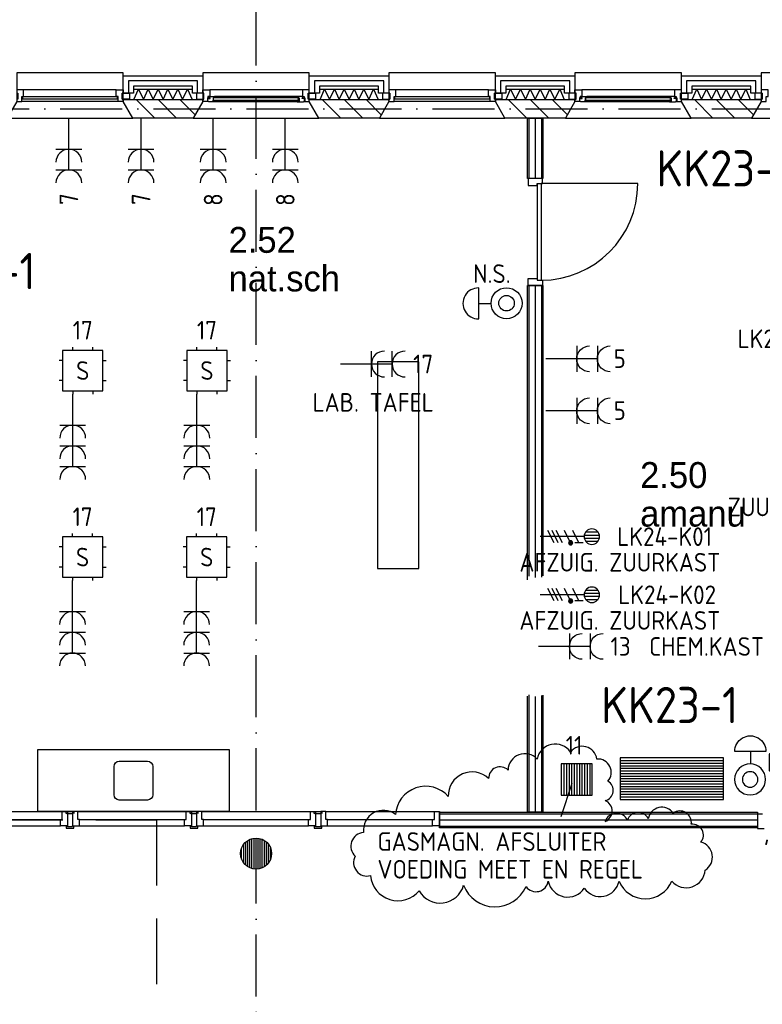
# Model space of a CAD drawing. Header units: millimetres. Extents: x -6587 to 112885, y 244 to 84344.
# Tile 40 of 57: x 39612 to 46796, y 49250 to 58769. Entities that reach past the tile are written whole.
import ezdxf
from ezdxf.enums import TextEntityAlignment as Align

# ---------------------------------------------------------------- set-up
doc = ezdxf.new("R2010")
doc.units = ezdxf.units.MM
doc.header["$LTSCALE"] = 100
doc.linetypes.add('DASHDOT', pattern=[9, 6, -1.5, 0, -1.5])
doc.linetypes.add('HIDDEN', pattern=[9.525, 6.35, -3.175])
doc.layers.get('0').update_dxf_attribs({"color": 9, "linetype": 'CONTINUOUS'})
for name, color, linetype in [('AL$7----_STRAMIEN', 1, 'DASHDOT'), ('AL21----_BUITENWAND', 4, 'CONTINUOUS'), ('AL21K---_ISOLATIE', 1, 'CONTINUOUS'), ('AL22----_BINNENWAND', 7, 'CONTINUOUS'), ('AL28----_KONSTRUKTIE', 3, 'CONTINUOUS'), ('AL31----_BUITENKOZ', 7, 'CONTINUOUS'), ('AL32----_BINNENKOZ', 7, 'CONTINUOUS'), ('AL32----_DRAAIRICHTING', 1, 'CONTINUOUS'), ('AL74----', 7, 'CONTINUOUS'), ('ALL-----_REFLIJNEN', 8, 'CONTINUOUS'), ('ALXA3---_VOLZWART', 14, 'CONTINUOUS'), ('ALXAA---_GEWBETON', 12, 'CONTINUOUS'), ('ALXAB---_PREFABBETON', 1, 'CONTINUOUS'), ('BOUW', 8, 'CONTINUOUS'), ('EB62203-_ATTRIB', 2, 'CONTINUOUS'), ('EB62205-_ATTRIB', 2, 'CONTINUOUS'), ('EB63103-_ATTRIB', 2, 'CONTINUOUS'), ('EB63109-_ATTRIB', 2, 'CONTINUOUS'), ('EB6331--_ATTRIB', 2, 'CONTINUOUS'), ('EB6441--_ATTRIB', 2, 'CONTINUOUS'), ('EB6521--_ATTRIB', 2, 'CONTINUOUS'), ('EB6721--_ATTRIB', 2, 'CONTINUOUS'), ('EL62203-_KRACHT-WCD230', 3, 'CONTINUOUS'), ('EL62205-_KRACHT-KAST', 3, 'CONTINUOUS'), ('EL63103-_LICHT-WCD230V', 3, 'CONTINUOUS'), ('EL63109-_LICHT-ASP400V', 3, 'CONTINUOUS'), ('EL6331--_BELET230V', 3, 'CONTINUOUS'), ('EL6441--_DATACOM', 3, 'CONTINUOUS'), ('EL6521--_BEWAKING', 3, 'CONTINUOUS'), ('EL6721--_GEB-BEH-AUTO', 3, 'CONTINUOUS'), ('LIJN025', 10, 'CONTINUOUS'), ('LIJN070', 130, 'CONTINUOUS'), ('TEKST18', 1, 'CONTINUOUS'), ('TEKST35', 50, 'CONTINUOUS'), ('WOLK', 2, 'CONTINUOUS')]:
    doc.layers.add(name, color=color, linetype=linetype)
doc.styles.add('1_8', font='iso', dxfattribs={"width": 0.7, "height": 1.8})
doc.styles.add('3_5', font='iso', dxfattribs={"height": 3.5})
doc.styles.add('BURO-025', font='BUROFONT.shx', dxfattribs={"height": 250})
doc.styles.add('NORATT', font='isocp.shx')
doc.styles.get("Standard").update_dxf_attribs({"font": 'iso.shx'})

# ---------------------------------------------------------------- blocks, each defined once
blk = doc.blocks.new('ES3W2A')
for p, q in [((1.25, 2), (-1.25, 2)), ((0, 2), (0, -3)), ((1.25, 0), (-1.25, 0))]:
    blk.add_line(p, q)
for centre in [(0, 3.25), (0, 1.25)]:
    blk.add_arc(centre, 1.25, 180, 0)
at = {"color": 0, "style": 'NORATT'}
for tag, flags, p in [('VERMOGEN', 9, (-2.5, 5)), ('GROEP', 8, (0, 5)), ('SCHAK', 8, (2.5, 5)), ('GELIJK', 9, (5, 5)), ('KAST', 9, (7, 5)), ('TAL', 8, (2.5, 5))]:
    blk.add_attdef(tag, text='', height=1.8, rotation=90, dxfattribs=dict(at, flags=flags)).set_placement(p, align=Align.MIDDLE_CENTER)
at = {"color": 0, "style": 'NORATT', "flags": 8}
blk.add_attdef('DOEL', text='', height=1.8, rotation=90, dxfattribs=at).set_placement((-2.5, 5), align=Align.MIDDLE_LEFT)
at = {"color": 0, "style": 'NORATT', "flags": 9}
blk.add_attdef('M_CODE', text='', height=1.8, dxfattribs=at).set_placement((0, 0), align=Align.MIDDLE_CENTER)
blk = doc.blocks.new('ES111261')
for p, q in [((-5, 1.75), (5, 1.75)), ((-5, 1.5), (5, 1.5)), ((-5, 1.25), (5, 1.25)), ((-5, 1), (5, 1)), ((-5, 0.75), (5, 0.75)), ((-5, 0.5), (5, 0.5)), ((-5, 0.25), (5, 0.25)), ((-5, 0), (5, 0)), ((-5, -0.25), (5, -0.25)), ((-5, -0.5), (5, -0.5)), ((-5, -0.75), (5, -0.75)), ((-5, -1), (5, -1)), ((-5, -1.25), (5, -1.25)), ((-5, -1.5), (5, -1.5)), ((-5, -1.75), (5, -1.75)), ((-5, -2), (5, -2))]:
    blk.add_line(p, q)
blk.add_lwpolyline([(-5, -2), (5, -2), (5, 2), (-5, 2)], close=True)
for tag, height, style, flags, p in [('GROEPI', 1.8, '1_8', 9, (0, 9.5)), ('GROEP', 1.8, '1_8', 8, (0, 7.5)), ('CODE', 3.5, '3_5', 8, (0, 4.5)), ('M_CODE', 1.8, '1_8', 9, (0, 0)), ('KAST', 1.8, '1_8', 9, (0, -3.5)), ('VERMOGEN', 1.8, '1_8', 9, (0, -5.5)), ('DOEL', 1.8, '1_8', 9, (0, -7.5)), ('VERMOGENI', 1.8, '1_8', 9, (0, -9.5)), ('DOELI', 1.8, '1_8', 9, (0, -11.5))]:
    blk.add_attdef(tag, text='', height=height, dxfattribs=dict(style=style, flags=flags)).set_placement(p, align=Align.MIDDLE_CENTER)
at = {"style": '1_8', "flags": 9}
blk.add_attdef('RUIMTE', text='', height=1.8, dxfattribs=at).set_placement((0, -9.5), align=Align.MIDDLE)
blk = doc.blocks.new('ES111454')
for p, q in [((-1.51, 2.61), (1.49, 2.61)), ((-0.01, 2.61), (-0.01, 1.44))]:
    blk.add_line(p, q)
for radius in [1.5, 0.75]:
    blk.add_circle((0.01, -0.08), radius)
blk.add_arc((-0.01, 2.64), 1.5, 358.85401, 181.14599)
at = {"style": '1_8'}
for tag, flags, p in [('NUMMER', 8, (0.01, 5.42)), ('CODE', 8, (0.01, 2.92)), ('M_CODE', 9, (0.01, -0.08))]:
    blk.add_attdef(tag, text='', height=2, dxfattribs=dict(at, flags=flags)).set_placement(p, align=Align.MIDDLE)
blk = doc.blocks.new('ES1116A2')
for p, q in [((-0.75, 1.5), (-0.75, 1.75)), ((0.75, 1.5), (0.75, 1.75)), ((-1.5, 0.75), (-1.75, 0.75)), ((1.5, 0.75), (1.75, 0.75)), ((-1.5, -0.75), (-1.75, -0.75)), ((1.5, -0.75), (1.75, -0.75)), ((-0.75, -1.5), (-0.75, -1.75)), ((0.75, -1.5), (0.75, -1.75))]:
    blk.add_line(p, q)
blk.add_lwpolyline([(-1.5, -1.5), (1.5, -1.5), (1.5, 1.5), (-1.5, 1.5)], close=True)
at = {"style": '1_8', "flags": 8}
for tag, p in [('NUMMER', (0, 3)), ('CODE', (0, 0))]:
    blk.add_attdef(tag, text='', height=1.8, dxfattribs=at).set_placement(p, align=Align.MIDDLE)
blk.add_attdef('M_CODE', text='', height=1.8, dxfattribs=at).set_placement((0, 0), align=Align.MIDDLE_CENTER)
blk = doc.blocks.new('ES081001')
for p, q in [((1.061, -1.061), (-1.061, 1.061)), ((-1.061, -1.061), (1.061, 1.061))]:
    blk.add_line(p, q)
blk.add_circle((0, 0), 1.5)
at = {"color": 2, "style": '1_8', "flags": 8}
for tag, p in [('NUMMER', (0, 5.5)), ('CODE', (0, 3))]:
    blk.add_attdef(tag, text='', height=1.8, dxfattribs=at).set_placement(p, align=Align.MIDDLE)
at = {"style": '1_8', "flags": 8}
blk.add_attdef('M_CODE', text='', height=1.8, dxfattribs=at).set_placement((0, 0), align=Align.MIDDLE_CENTER)
blk = doc.blocks.new('ES652103')
for p, q in [((-1.25, 1.5), (-1.25, -1.5)), ((-1, 1.5), (-1, -1.5)), ((-0.75, 1.5), (-0.75, -1.5)), ((-0.5, 1.5), (-0.5, -1.5)), ((-0.25, 1.5), (-0.25, -1.5)), ((0, 1.5), (0, -1.5)), ((0.25, 1.5), (0.25, -1.5)), ((0.5, 1.5), (0.5, -1.5)), ((0.75, 1.5), (0.75, -1.5)), ((1, 1.5), (1, -1.5)), ((1.25, 1.5), (1.25, -1.5))]:
    blk.add_line(p, q)
blk.add_lwpolyline([(-1.5, 1.5), (-1.5, -1.5), (1.5, -1.5), (1.5, 1.5)], close=True)
at = {"style": '1_8'}
for tag, p in [('NUMMER', (0, 3.5)), ('CODE', (0, 0))]:
    blk.add_attdef(tag, text='', height=1.8, dxfattribs=at).set_placement(p, align=Align.MIDDLE)
at = {"style": '1_8', "flags": 9}
blk.add_attdef('M_CODE', text='', height=1.8, dxfattribs=at).set_placement((0, 0), align=Align.MIDDLE)
blk = doc.blocks.new('ES2X2')
for p, q in [((-0.45, 1.4), (-0.45, 2.6)), ((-0.15, 1.265), (-0.15, 2.735)), ((0.15, 1.265), (0.15, 2.735)), ((0.45, 1.4), (0.45, 2.6)), ((0, 1.25), (0, -3))]:
    blk.add_line(p, q)
at = {"color": 1}
for p, q in [((-0.6, 1.15), (-0.6, 0.35)), ((-0.72, -0.21), (-0.72, 0.11)), ((-0.64, -0.246), (-0.64, 0.146)), ((-0.6, 0.75), (0.6, 0.15)), ((-0.56, -0.246), (-0.56, 0.146)), ((-0.48, -0.21), (-0.48, 0.11)), ((-0.6, -0.05), (0.6, -0.65)), ((-0.6, -0.85), (0.6, -1.45)), ((-0.6, -1.25), (0.6, -1.85)), ((-0.6, -1.65), (0.6, -2.25))]:
    blk.add_line(p, q, dxfattribs=at)
blk.add_circle((0, 2), 0.75)
blk.add_circle((-0.6, -0.05), 0.2, dxfattribs=at)
at = {"style": '1_8'}
for tag, flags, p in [('VERMOGEN', 9, (-2.5, 4.5)), ('GROEP', 8, (0, 4.5)), ('SCHAK', 8, (2.5, 4.5)), ('KAST', 9, (7, 4.5)), ('DOEL', 8, (-2.5, 1))]:
    blk.add_attdef(tag, text='', height=1.8, rotation=90, dxfattribs=dict(at, flags=flags)).set_placement(p, align=Align.MIDDLE_LEFT)
at = {"style": '1_8', "flags": 8}
blk.add_attdef('TAL', text='', height=1.8, rotation=90, dxfattribs=at).set_placement((2.5, 4.5), align=Align.MIDDLE_CENTER)
at = {"style": '1_8', "flags": 9}
blk.add_attdef('M_CODE', text='', height=1.8, dxfattribs=at).set_placement((0, 0), align=Align.MIDDLE_CENTER)
blk = doc.blocks.new('ES2W2A')
at = {"color": 0}
for p, q in [((-1.25, 2), (1.25, 2)), ((0, 2), (0, -3))]:
    blk.add_line(p, q, dxfattribs=at)
at = {"color": 1}
for p, q in [((-1, 1.5), (-1, 0.167)), ((-1, 0.833), (1, -0.167)), ((-1.2, -0.767), (-1.2, -0.233)), ((-1.067, -0.827), (-1.067, -0.173)), ((-1, -0.5), (1, -1.5)), ((-0.933, -0.827), (-0.933, -0.173)), ((-0.8, -0.767), (-0.8, -0.233)), ((-1, -1.833), (1, -2.833))]:
    blk.add_line(p, q, dxfattribs=at)
blk.add_circle((-1, -0.5), 0.333, dxfattribs=at)
at = {"color": 0}
blk.add_arc((0, 3.25), 1.25, 180, 0, dxfattribs=at)
at = {"style": '1_8'}
for tag, flags, p in [('VERMOGEN', 9, (-2.5, 6.25)), ('SCHAK', 8, (2.5, 6.25)), ('KAST', 9, (7, 6.25)), ('GROEP', 8, (0, 4.25)), ('TAL', 8, (2.5, 6.25))]:
    blk.add_attdef(tag, text='', height=1.8, rotation=90, dxfattribs=dict(at, flags=flags)).set_placement(p, align=Align.MIDDLE_CENTER)
at = {"style": '1_8', "flags": 8}
blk.add_attdef('DOEL', text='', height=1.8, rotation=90, dxfattribs=at).set_placement((-2.5, 2.75), align=Align.MIDDLE_LEFT)
at = {"style": '1_8', "flags": 9}
blk.add_attdef('M_CODE', text='', height=1.8, dxfattribs=at).set_placement((0, 0), align=Align.MIDDLE_CENTER)
blk = doc.blocks.new('ES3W3A')
at = {"color": 0}
for p, q in [((1.25, 4), (-1.25, 4)), ((0, 4), (0, -3)), ((1.25, 2), (-1.25, 2)), ((1.25, 0), (-1.25, 0))]:
    blk.add_line(p, q, dxfattribs=at)
for centre in [(0, 5.25), (0, 3.25), (0, 1.25)]:
    blk.add_arc(centre, 1.25, 180, 0, dxfattribs=at)
at = {"color": 0, "style": 'NORATT'}
for tag, flags, p in [('VERMOGEN', 9, (-2.5, 7)), ('GROEP', 8, (0, 7)), ('SCHAK', 8, (2.5, 7)), ('GELIJK', 9, (5, 7)), ('KAST', 9, (7, 7)), ('TAL', 8, (2.5, 7))]:
    blk.add_attdef(tag, text='', height=1.8, rotation=90, dxfattribs=dict(at, flags=flags)).set_placement(p, align=Align.MIDDLE_CENTER)
at = {"color": 0, "style": 'NORATT', "flags": 8}
blk.add_attdef('DOEL', text='', height=1.8, rotation=90, dxfattribs=at).set_placement((-2.5, 7), align=Align.MIDDLE_LEFT)
at = {"color": 0, "style": 'NORATT', "flags": 9}
blk.add_attdef('M_CODE', text='', height=1.8, dxfattribs=at).set_placement((0, 0), align=Align.MIDDLE_CENTER)
blk = doc.blocks.new('A$C3CED5FD2')
at = {"layer": 'AL74----'}
for p, q in [((0, 600), (0, 0)), ((1850, 600), (0, 600)), ((1850, 0), (1850, 600)), ((1062.5, 487.5), (787.5, 487.5)), ((737.5, 437.5), (737.5, 162.5)), ((1112.5, 162.5), (1112.5, 437.5)), ((787.5, 112.5), (1062.5, 112.5)), ((0, 0), (1850, 0))]:
    blk.add_line(p, q, dxfattribs=at)
for centre, start, end in [((787.5, 437.5), 90, 180), ((1062.5, 437.5), 0, 90), ((787.5, 162.5), 180, 270), ((1062.5, 162.5), 270, 0)]:
    blk.add_arc(centre, 50, start, end, dxfattribs=at)
blk = doc.blocks.new('A$Cb38f1ce1')
at = {"layer": 'AL$7----_STRAMIEN', "color": 1}
for points in [[(38647.7, 39197), (38647.7, 70113)], [(750, 51380), (86347.7, 51380)]]:
    blk.add_lwpolyline(points, dxfattribs=at)
at = {"layer": 'AL21----_BUITENWAND', "color": 8}
for p, q in [((37362.7, 51531), (37362.7, 51700)), ((37362.7, 51700), (38132.7, 51700)), ((38132.7, 51700), (38132.7, 51531)), ((39162.7, 51531), (39162.7, 51700)), ((39162.7, 51700), (39932.7, 51700)), ((39932.7, 51700), (39932.7, 51531)), ((40962.7, 51531), (40962.7, 51700)), ((40962.7, 51700), (41732.7, 51700)), ((41732.7, 51700), (41732.7, 51531)), ((42762.7, 51531), (42762.7, 51700)), ((42762.7, 51700), (43532.7, 51700)), ((43532.7, 51700), (43532.7, 51531)), ((38032.7, 51600), (37462.7, 51600)), ((37462.7, 51600), (37462.7, 51531)), ((38032.7, 51531), (38032.7, 51600)), ((39832.7, 51600), (39262.7, 51600)), ((39262.7, 51600), (39262.7, 51531)), ((39832.7, 51531), (39832.7, 51600)), ((41632.7, 51600), (41062.7, 51600)), ((41062.7, 51600), (41062.7, 51531)), ((41632.7, 51531), (41632.7, 51600)), ((43432.7, 51600), (42862.7, 51600)), ((42862.7, 51600), (42862.7, 51531)), ((43432.7, 51531), (43432.7, 51600)), ((37462.7, 51531), (37362.7, 51531)), ((38132.7, 51531), (38032.7, 51531)), ((39262.7, 51531), (39162.7, 51531)), ((39932.7, 51531), (39832.7, 51531)), ((41062.7, 51531), (40962.7, 51531)), ((41732.7, 51531), (41632.7, 51531)), ((42862.7, 51531), (42762.7, 51531)), ((43532.7, 51531), (43432.7, 51531))]:
    blk.add_line(p, q, dxfattribs=at)
at = {"layer": 'AL21K---_ISOLATIE', "color": 8, "linetype": 'Continuous'}
for p, q in [((37462.7, 51570), (38032.7, 51570)), ((37466.9, 51470), (37510.2, 51570)), ((37510.2, 51570), (37557.7, 51470)), ((37557.7, 51470), (37605.2, 51570)), ((37605.2, 51570), (37652.7, 51470)), ((37652.7, 51470), (37700.2, 51570)), ((37700.2, 51570), (37747.7, 51470)), ((37747.7, 51470), (37795.2, 51570)), ((37795.2, 51570), (37842.7, 51470)), ((37842.7, 51470), (37890.2, 51570)), ((37890.2, 51570), (37937.7, 51470)), ((37937.7, 51470), (37985.2, 51570)), ((37985.2, 51570), (38028.5, 51470)), ((39262.7, 51570), (39832.7, 51570)), ((39266.9, 51470), (39310.2, 51570)), ((39310.2, 51570), (39357.7, 51470)), ((39357.7, 51470), (39405.2, 51570)), ((39405.2, 51570), (39452.7, 51470)), ((39452.7, 51470), (39500.2, 51570)), ((39500.2, 51570), (39547.7, 51470)), ((39547.7, 51470), (39595.2, 51570)), ((39595.2, 51570), (39642.7, 51470)), ((39642.7, 51470), (39690.2, 51570)), ((39690.2, 51570), (39737.7, 51470)), ((39737.7, 51470), (39785.2, 51570)), ((39785.2, 51570), (39828.5, 51470)), ((41062.7, 51570), (41632.7, 51570)), ((41066.9, 51470), (41110.2, 51570)), ((41110.2, 51570), (41157.7, 51470)), ((41157.7, 51470), (41205.2, 51570)), ((41205.2, 51570), (41252.7, 51470)), ((41252.7, 51470), (41300.2, 51570)), ((41300.2, 51570), (41347.7, 51470)), ((41347.7, 51470), (41395.2, 51570)), ((41395.2, 51570), (41442.7, 51470)), ((41442.7, 51470), (41490.2, 51570)), ((41490.2, 51570), (41537.7, 51470)), ((41537.7, 51470), (41585.2, 51570)), ((41585.2, 51570), (41628.5, 51470)), ((42862.7, 51570), (43432.7, 51570)), ((42866.9, 51470), (42910.2, 51570)), ((42910.2, 51570), (42957.7, 51470)), ((42957.7, 51470), (43005.2, 51570)), ((43005.2, 51570), (43052.7, 51470)), ((43052.7, 51470), (43100.2, 51570)), ((43100.2, 51570), (43147.7, 51470)), ((43147.7, 51470), (43195.2, 51570)), ((43195.2, 51570), (43242.7, 51470)), ((43242.7, 51470), (43290.2, 51570)), ((43290.2, 51570), (43337.7, 51470)), ((43337.7, 51470), (43385.2, 51570)), ((43385.2, 51570), (43428.5, 51470)), ((37462.7, 51470), (38032.7, 51470)), ((39262.7, 51470), (39832.7, 51470)), ((41062.7, 51470), (41632.7, 51470)), ((42862.7, 51470), (43432.7, 51470))]:
    blk.add_line(p, q, dxfattribs=at)
at = {"layer": 'AL22----_BINNENWAND', "color": 8}
for p, q in [((41272.7, 50707), (41272.7, 51290)), ((41272.7, 51290), (41422.7, 51290)), ((41422.7, 51290), (41422.7, 50707)), ((41422.7, 50707), (41272.7, 50707)), ((41272.7, 49673), (41422.7, 49673)), ((41272.7, 46827.3), (41272.7, 49673)), ((41422.7, 49673), (41422.7, 46865.7)), ((41272.7, 44580), (41272.7, 45702.9)), ((41422.7, 45711.5), (41422.7, 44580)), ((40422.7, 44580), (43496.6, 44580)), ((40422.7, 44430), (40422.7, 44580)), ((41422.7, 44580), (41272.7, 44580)), ((43496.6, 44430), (40422.7, 44430))]:
    blk.add_line(p, q, dxfattribs=at)
at = {"layer": 'AL22----_BINNENWAND', "color": 8, "linetype": 'Continuous'}
for p, q in [((41287.7, 51290), (41287.7, 50707)), ((41407.7, 51290), (41407.7, 50707)), ((41287.7, 49673), (41287.7, 46861.9)), ((41407.7, 49673), (41407.7, 46853.8)), ((41287.7, 45714.4), (41287.7, 44580)), ((41407.7, 45707.1), (41407.7, 44580)), ((40422.7, 44565), (43496.6, 44565)), ((40422.7, 44445), (43496.6, 44445))]:
    blk.add_line(p, q, dxfattribs=at)
at = {"layer": 'AL28----_KONSTRUKTIE', "color": 8}
for p, q in [((37362.7, 51450), (37362.7, 51470)), ((37362.7, 51470), (38132.7, 51470)), ((37455, 51290), (37362.7, 51450)), ((38132.7, 51450), (38040.3, 51290)), ((38132.7, 51470), (38132.7, 51450)), ((39162.7, 51450), (39162.7, 51470)), ((39162.7, 51470), (39932.7, 51470)), ((39255, 51290), (39162.7, 51450)), ((39932.7, 51450), (39840.3, 51290)), ((39932.7, 51470), (39932.7, 51450)), ((40962.7, 51450), (40962.7, 51470)), ((40962.7, 51470), (41732.7, 51470)), ((41055, 51290), (40962.7, 51450)), ((41732.7, 51450), (41640.3, 51290)), ((41732.7, 51470), (41732.7, 51450)), ((42762.7, 51450), (42762.7, 51470)), ((42762.7, 51470), (43532.7, 51470)), ((42855, 51290), (42762.7, 51450)), ((43532.7, 51450), (43440.3, 51290)), ((43532.7, 51470), (43532.7, 51450)), ((38040.3, 51290), (37455, 51290)), ((39840.3, 51290), (39255, 51290)), ((41640.3, 51290), (41055, 51290)), ((43440.3, 51290), (42855, 51290))]:
    blk.add_line(p, q, dxfattribs=at)
blk.add_circle((38647.8, 44180), 150, dxfattribs=at)
at = {"layer": 'AL31----_BUITENKOZ', "color": 8}
for points in [[(36332.7, 51450), (36240.3, 51290), (37455, 51290), (37362.7, 51450), (37362.7, 51730), (36332.7, 51730)], [(38132.7, 51450), (38040.3, 51290), (39255, 51290), (39162.7, 51450), (39162.7, 51730), (38132.7, 51730)], [(39932.7, 51450), (39840.3, 51290), (41055, 51290), (40962.7, 51450), (40962.7, 51730), (39932.7, 51730)], [(41732.7, 51450), (41640.3, 51290), (42855, 51290), (42762.7, 51450), (42762.7, 51730), (41732.7, 51730)], [(43532.7, 51450), (43440.3, 51290), (44655, 51290), (44562.7, 51450), (44562.7, 51730), (43532.7, 51730)], [(37352.7, 51475), (37352.7, 51531), (37423.7, 51531), (37423.7, 51475)], [(38142.7, 51475), (38142.7, 51531), (38071.7, 51531), (38071.7, 51475)], [(38132.7, 51450), (38132.7, 51475), (38142.7, 51475), (38142.7, 51531), (38132.7, 51531), (38132.7, 51564), (38199.7, 51564), (38199.7, 51501), (38182.7, 51501), (38182.7, 51486), (38176.7, 51486), (38176.7, 51450)], [(38189.4, 51447), (38186.9, 51451.2), (38179.9, 51451.2), (38179.9, 51481), (38202.4, 51481), (38202.4, 51486), (38194.4, 51486), (38194.4, 51501), (38199.7, 51501), (38246.8, 51501), (38248.9, 51488), (38231.9, 51488), (38231.9, 51447)], [(39106, 51447), (39108.4, 51451.2), (39115.5, 51451.2), (39115.5, 51481), (39093, 51481), (39093, 51486), (39101, 51486), (39101, 51501), (39095.7, 51501), (39048.5, 51501), (39046.5, 51488), (39063.5, 51488), (39063.5, 51447)], [(39162.7, 51450), (39162.7, 51475), (39152.7, 51475), (39152.7, 51531), (39162.7, 51531), (39162.7, 51564), (39095.7, 51564), (39095.7, 51501), (39112.7, 51501), (39112.7, 51486), (39118.7, 51486), (39118.7, 51450)], [(39152.7, 51475), (39152.7, 51531), (39223.7, 51531), (39223.7, 51475)], [(39942.7, 51475), (39942.7, 51531), (39871.7, 51531), (39871.7, 51475)], [(40952.7, 51475), (40952.7, 51531), (41023.7, 51531), (41023.7, 51475)], [(41742.7, 51475), (41742.7, 51531), (41671.7, 51531), (41671.7, 51475)], [(41732.7, 51450), (41732.7, 51475), (41742.7, 51475), (41742.7, 51531), (41732.7, 51531), (41732.7, 51564), (41799.7, 51564), (41799.7, 51501), (41782.7, 51501), (41782.7, 51486), (41776.7, 51486), (41776.7, 51450)], [(41789.4, 51447), (41786.9, 51451.2), (41779.9, 51451.2), (41779.9, 51481), (41802.4, 51481), (41802.4, 51486), (41794.4, 51486), (41794.4, 51501), (41799.7, 51501), (41846.8, 51501), (41848.9, 51488), (41831.9, 51488), (41831.9, 51447)], [(42706, 51447), (42708.4, 51451.2), (42715.5, 51451.2), (42715.5, 51481), (42693, 51481), (42693, 51486), (42701, 51486), (42701, 51501), (42695.7, 51501), (42648.5, 51501), (42646.5, 51488), (42663.5, 51488), (42663.5, 51447)], [(42762.7, 51450), (42762.7, 51475), (42752.7, 51475), (42752.7, 51531), (42762.7, 51531), (42762.7, 51564), (42695.7, 51564), (42695.7, 51501), (42712.7, 51501), (42712.7, 51486), (42718.7, 51486), (42718.7, 51450)], [(42752.7, 51475), (42752.7, 51531), (42823.7, 51531), (42823.7, 51475)], [(43542.7, 51475), (43542.7, 51531), (43471.7, 51531), (43471.7, 51475)], [(38231.9, 51449.3), (38231.9, 51462.8), (38248.9, 51462.8), (38248.9, 51449.3)], [(39063.5, 51449.3), (39063.5, 51462.8), (39046.5, 51462.8), (39046.5, 51449.3)], [(41831.9, 51449.3), (41831.9, 51462.8), (41848.9, 51462.8), (41848.9, 51449.3)], [(42663.5, 51449.3), (42663.5, 51462.8), (42646.5, 51462.8), (42646.5, 51449.3)]]:
    blk.add_lwpolyline(points, close=True, dxfattribs=at)
at = {"layer": 'AL31----_BUITENKOZ', "color": 8, "linetype": 'Continuous'}
for points in [[(36382.7, 51450), (36382.7, 51450), (36382.7, 51501), (36399.7, 51501), (36399.7, 51564), (36399.7, 51564), (36399.7, 51564), (36399.7, 51564), (36399.7, 51564), (36332.7, 51564), (36332.7, 51531), (36342.7, 51531), (36342.7, 51475), (36332.7, 51475), (36332.7, 51475), (36332.7, 51450)], [(37312.7, 51450), (37312.7, 51450), (37312.7, 51501), (37295.7, 51501), (37295.7, 51564), (37295.7, 51564), (37295.7, 51564), (37295.7, 51564), (37295.7, 51564), (37362.7, 51564), (37362.7, 51531), (37352.7, 51531), (37352.7, 51475), (37362.7, 51475), (37362.7, 51475), (37362.7, 51450)], [(39982.7, 51450), (39982.7, 51450), (39982.7, 51501), (39999.7, 51501), (39999.7, 51564), (39999.7, 51564), (39999.7, 51564), (39999.7, 51564), (39999.7, 51564), (39932.7, 51564), (39932.7, 51531), (39942.7, 51531), (39942.7, 51475), (39932.7, 51475), (39932.7, 51475), (39932.7, 51450)], [(40912.7, 51450), (40912.7, 51450), (40912.7, 51501), (40895.7, 51501), (40895.7, 51564), (40895.7, 51564), (40895.7, 51564), (40895.7, 51564), (40895.7, 51564), (40962.7, 51564), (40962.7, 51531), (40952.7, 51531), (40952.7, 51475), (40962.7, 51475), (40962.7, 51475), (40962.7, 51450)], [(43582.7, 51450), (43582.7, 51450), (43582.7, 51501), (43599.7, 51501), (43599.7, 51564), (43599.7, 51564), (43599.7, 51564), (43599.7, 51564), (43599.7, 51564), (43532.7, 51564), (43532.7, 51531), (43542.7, 51531), (43542.7, 51475), (43532.7, 51475), (43532.7, 51475), (43532.7, 51450)], [(37307.7, 51476), (37307.7, 51497), (36387.7, 51497), (36387.7, 51476)], [(39061.5, 51465), (39061.5, 51486), (38233.9, 51486), (38233.9, 51465)], [(40907.7, 51476), (40907.7, 51497), (39987.7, 51497), (39987.7, 51476)], [(42661.5, 51465), (42661.5, 51486), (41833.9, 51486), (41833.9, 51465)]]:
    blk.add_lwpolyline(points, close=True, dxfattribs=at)
at = {"layer": 'AL31----_BUITENKOZ', "color": 8}
for points in [[(37295.7, 51564), (36399.7, 51564)], [(39095.7, 51564), (38199.7, 51564)], [(39048.5, 51501), (38246.8, 51501)], [(40895.7, 51564), (39999.7, 51564)], [(42695.7, 51564), (41799.7, 51564)], [(42648.5, 51501), (41846.8, 51501)], [(37312.7, 51450), (36382.7, 51450)], [(39063.5, 51447), (38231.9, 51447)], [(40912.7, 51450), (39982.7, 51450)], [(42663.5, 51447), (41831.9, 51447)]]:
    blk.add_lwpolyline(points, dxfattribs=at)
at = {"layer": 'AL32----_BINNENKOZ', "color": 8}
for p, q in [((35722.7, 44587), (36772.7, 44587)), ((36772.7, 44511), (36772.7, 44587)), ((36772.7, 44587), (36822.7, 44587)), ((36810.2, 44567.5), (36810.2, 44585.5)), ((36810.2, 44585.5), (36872.7, 44585.5)), ((36822.7, 44567.5), (36810.2, 44567.5)), ((36822.7, 44587), (36822.7, 44448)), ((36822.7, 44562), (36822.7, 44567.5)), ((36822.7, 44567.5), (36872.7, 44567.5)), ((36872.7, 44587), (36872.7, 44448)), ((36922.7, 44587), (36872.7, 44587)), ((36872.7, 44585.5), (36885.2, 44585.5)), ((36872.7, 44567.5), (36872.7, 44562)), ((36885.2, 44585.5), (36885.2, 44567.5)), ((36922.7, 44587), (37972.7, 44587)), ((36922.7, 44511), (36922.7, 44587)), ((37972.7, 44511), (37972.7, 44587)), ((37972.7, 44587), (38022.7, 44587)), ((38010.2, 44567.5), (38010.2, 44585.5)), ((38010.2, 44585.5), (38072.7, 44585.5)), ((38022.7, 44567.5), (38010.2, 44567.5)), ((38022.7, 44587), (38022.7, 44448)), ((38022.7, 44562), (38022.7, 44567.5)), ((38022.7, 44567.5), (38072.7, 44567.5)), ((38072.7, 44587), (38072.7, 44448)), ((38122.7, 44587), (38072.7, 44587)), ((38072.7, 44585.5), (38085.2, 44585.5)), ((38072.7, 44567.5), (38072.7, 44562)), ((38085.2, 44585.5), (38085.2, 44567.5)), ((38122.7, 44587), (39172.7, 44587)), ((38122.7, 44511), (38122.7, 44587)), ((39172.7, 44511), (39172.7, 44587)), ((39172.7, 44587), (39222.7, 44587)), ((39210.2, 44567.5), (39210.2, 44585.5)), ((39210.2, 44585.5), (39272.7, 44585.5)), ((39222.7, 44567.5), (39210.2, 44567.5)), ((39222.7, 44587), (39222.7, 44448)), ((39222.7, 44562), (39222.7, 44567.5)), ((39222.7, 44567.5), (39272.7, 44567.5)), ((39272.7, 44587), (39272.7, 44448)), ((39322.7, 44587), (39272.7, 44587)), ((39272.7, 44585.5), (39285.2, 44585.5)), ((39272.7, 44567.5), (39272.7, 44562)), ((39285.2, 44585.5), (39285.2, 44567.5)), ((39322.7, 44587), (40372.7, 44587)), ((39322.7, 44511), (39322.7, 44587)), ((40372.7, 44511), (40372.7, 44587)), ((40372.7, 44587), (40422.7, 44587)), ((40422.7, 44587), (40422.7, 44448)), ((35739.7, 44511), (36755.7, 44511)), ((36755.7, 44448), (36755.7, 44511)), ((36755.7, 44511), (36772.7, 44511)), ((36939.7, 44511), (36922.7, 44511)), ((36939.7, 44511), (37955.7, 44511)), ((36939.7, 44448), (36939.7, 44511)), ((37955.7, 44448), (37955.7, 44511)), ((37955.7, 44511), (37972.7, 44511)), ((38139.7, 44511), (38122.7, 44511)), ((38139.7, 44511), (39155.7, 44511)), ((38139.7, 44448), (38139.7, 44511)), ((39155.7, 44448), (39155.7, 44511)), ((39155.7, 44511), (39172.7, 44511)), ((39339.7, 44511), (39322.7, 44511)), ((39339.7, 44511), (40355.7, 44511)), ((39339.7, 44448), (39339.7, 44511)), ((40355.7, 44448), (40355.7, 44511)), ((40355.7, 44511), (40372.7, 44511)), ((35739.7, 44448), (36755.7, 44448)), ((36822.7, 44448), (36755.7, 44448)), ((36822.7, 44442.5), (36810.2, 44442.5)), ((36810.2, 44442.5), (36810.2, 44424.5)), ((36810.2, 44424.5), (36872.7, 44424.5)), ((36822.7, 44448), (36822.7, 44442.5)), ((36822.7, 44442.5), (36872.7, 44442.5)), ((36872.7, 44442.5), (36872.7, 44448)), ((36872.7, 44448), (36939.7, 44448)), ((36872.7, 44424.5), (36885.2, 44424.5)), ((36885.2, 44424.5), (36885.2, 44442.5)), ((36939.7, 44448), (37955.7, 44448)), ((38022.7, 44448), (37955.7, 44448)), ((38022.7, 44442.5), (38010.2, 44442.5)), ((38010.2, 44442.5), (38010.2, 44424.5)), ((38010.2, 44424.5), (38072.7, 44424.5)), ((38022.7, 44448), (38022.7, 44442.5)), ((38022.7, 44442.5), (38072.7, 44442.5)), ((38072.7, 44442.5), (38072.7, 44448)), ((38072.7, 44448), (38139.7, 44448)), ((38072.7, 44424.5), (38085.2, 44424.5)), ((38085.2, 44424.5), (38085.2, 44442.5)), ((38139.7, 44448), (39155.7, 44448)), ((39222.7, 44448), (39155.7, 44448)), ((39222.7, 44442.5), (39210.2, 44442.5)), ((39210.2, 44442.5), (39210.2, 44424.5)), ((39210.2, 44424.5), (39272.7, 44424.5)), ((39222.7, 44448), (39222.7, 44442.5)), ((39222.7, 44442.5), (39272.7, 44442.5)), ((39272.7, 44442.5), (39272.7, 44448)), ((39272.7, 44448), (39339.7, 44448)), ((39272.7, 44424.5), (39285.2, 44424.5)), ((39285.2, 44424.5), (39285.2, 44442.5)), ((39339.7, 44448), (40355.7, 44448)), ((40422.7, 44448), (40355.7, 44448))]:
    blk.add_line(p, q, dxfattribs=at)
for points in [[(41417.2, 50707), (41278.2, 50707), (41278.2, 50640), (41366.2, 50640), (41366.2, 50657), (41417.2, 50657), (41417.2, 50707)], [(41366.2, 50657), (41366.2, 49723)], [(41406.2, 50657), (41406.2, 49723)], [(41417.2, 49673), (41278.2, 49673), (41278.2, 49740), (41366.2, 49740), (41366.2, 49723), (41417.2, 49723), (41417.2, 49673)]]:
    blk.add_lwpolyline(points, dxfattribs=at)
at = {"layer": 'AL32----_DRAAIRICHTING', "color": 8}
for p, q in [((43496.6, 44580), (43496.6, 44430)), ((43496.6, 44562), (43496.6, 44423)), ((43546.6, 44562), (43496.6, 44562)), ((43496.6, 44423), (43563.6, 44423))]:
    blk.add_line(p, q, dxfattribs=at)
blk.add_lwpolyline([(42340.2, 50657), (41406.2, 50657)], dxfattribs=at)
blk.add_arc((41406.2, 50657), 934, 270, 0, dxfattribs=at)
at = {"layer": 'AL74----'}
for p, q in [((39822.7, 48935.9), (39822.7, 46935.9)), ((40222.7, 48935.9), (39822.7, 48935.9)), ((40222.7, 46935.9), (40222.7, 48935.9)), ((39822.7, 46935.9), (40222.7, 46935.9))]:
    blk.add_line(p, q, dxfattribs=at)
at = {"layer": 'ALL-----_REFLIJNEN', "color": 8, "linetype": 'Continuous'}
for p, q in [((38082.7, 51650), (37412.7, 51650)), ((37412.7, 51650), (37412.7, 51531)), ((38082.7, 51531), (38082.7, 51650)), ((39882.7, 51650), (39212.7, 51650)), ((39212.7, 51650), (39212.7, 51531)), ((39882.7, 51531), (39882.7, 51650)), ((41682.7, 51650), (41012.7, 51650)), ((41012.7, 51650), (41012.7, 51531)), ((41682.7, 51531), (41682.7, 51650)), ((43482.7, 51650), (42812.7, 51650)), ((42812.7, 51650), (42812.7, 51531)), ((43482.7, 51531), (43482.7, 51650)), ((41347.7, 51290), (41347.7, 50707)), ((41347.7, 49673), (41347.7, 46849.8)), ((41347.7, 45699.1), (41347.7, 44580)), ((40422.7, 44505), (43496.6, 44505))]:
    blk.add_line(p, q, dxfattribs=at)
at = {"layer": 'ALXA3---_VOLZWART', "color": 8}
for p, q in [((38082.7, 51650), (37412.7, 51650)), ((37412.7, 51650), (37412.7, 51531)), ((38082.7, 51531), (38082.7, 51650)), ((39882.7, 51650), (39212.7, 51650)), ((39212.7, 51650), (39212.7, 51531)), ((39882.7, 51531), (39882.7, 51650)), ((41682.7, 51650), (41012.7, 51650)), ((41012.7, 51650), (41012.7, 51531)), ((41682.7, 51531), (41682.7, 51650)), ((43482.7, 51650), (42812.7, 51650)), ((42812.7, 51650), (42812.7, 51531)), ((43482.7, 51531), (43482.7, 51650))]:
    blk.add_line(p, q, dxfattribs=at)
at = {"layer": 'ALXAA---_GEWBETON', "color": 8}
for p, q in [((38527.8, 44090), (38527.8, 44270)), ((38547.8, 44068.2), (38547.8, 44291.8)), ((38567.8, 44053.1), (38567.8, 44306.9)), ((38587.8, 44042.5), (38587.8, 44317.5)), ((38607.8, 44035.4), (38607.8, 44324.6)), ((38627.8, 44031.3), (38627.8, 44328.7)), ((38647.8, 44030), (38647.8, 44330)), ((38667.8, 44031.3), (38667.8, 44328.7)), ((38687.8, 44035.4), (38687.8, 44324.6)), ((38707.8, 44042.5), (38707.8, 44317.5)), ((38727.8, 44053.1), (38727.8, 44306.9)), ((38747.8, 44068.2), (38747.8, 44291.8)), ((38767.8, 44090), (38767.8, 44270)), ((38507.8, 44126.1), (38507.8, 44233.8)), ((38787.8, 44126.1), (38787.8, 44233.8))]:
    blk.add_line(p, q, dxfattribs=at)
at = {"layer": 'ALXAB---_PREFABBETON', "color": 8}
for p, q in [((37487.2, 51470), (37667.2, 51290)), ((37699.3, 51470), (37879.3, 51290)), ((37911.4, 51470), (38059, 51322.4)), ((38123.6, 51470), (38132.7, 51460.9)), ((39287.2, 51470), (39467.2, 51290)), ((39499.3, 51470), (39679.3, 51290)), ((39711.4, 51470), (39859, 51322.4)), ((39923.6, 51470), (39932.7, 51460.9)), ((41087.2, 51470), (41267.2, 51290)), ((41299.3, 51470), (41479.3, 51290)), ((41511.4, 51470), (41659, 51322.4)), ((41723.6, 51470), (41732.7, 51460.9)), ((42887.2, 51470), (43067.2, 51290)), ((43099.3, 51470), (43279.3, 51290)), ((43311.4, 51470), (43459, 51322.4)), ((43523.6, 51470), (43532.7, 51460.9))]:
    blk.add_line(p, q, dxfattribs=at)
at = {"layer": 'AL74----', "xscale": -1, "rotation": 180}
blk.add_blockref('A$C3CED5FD2', (36536.5, 45185.5), dxfattribs=at)
at = {"layer": 'BOUW', "style": 'BURO-025'}
for s, p in [('2.52', (38381.6, 49988.3)), ('nat.sch', (38381.6, 49615.3)), ('2.50', (42362.4, 47714.9)), ('amanu', (42362.4, 47341.8))]:
    blk.add_text(s, height=250, dxfattribs=at).set_placement(p)

msp = doc.modelspace()

# ---------------------------------------------------------------- linework, layer by layer
at = {"layer": 'LIJN025'}
msp.add_line((44954, 51385), (44846, 51063), dxfattribs=at)
at = {"layer": 'LIJN070', "linetype": 'HIDDEN'}
for p, q in [((35586, 51032), (40935, 51032)), ((40935, 51032), (40935, 4897))]:
    msp.add_line(p, q, dxfattribs=at)
at = {"layer": 'WOLK', "color": 8}
msp.add_lwpolyline([(44940, 51688, 0.668179), (44618, 51621, 0.668179), (44336, 51514, 0.668179), (44148, 51433, 0.668179), (43758, 51259, 0.668179), (43248, 51084, 0.668179), (42939, 50910, 0.668179), (42859, 50682, 0.668179), (43007, 50494, 0.668179), (43477, 50346, 0.668179), (43906, 50400, 0.668179), (44510, 50387, 0.668179), (44725, 50440, 0.668179), (45074, 50373, 0.668179), (45410, 50440, 0.668179), (45920, 50440, 0.668179), (46243, 50548, 0.668179), (46202, 50816, 0.668179), (46108, 50991, 0.668179), (45934, 51098, 0.668179), (45692, 51044, 0.668179), (45491, 51031, 0.668179), (45276, 51017, 0.668179), (45276, 51219, 0.668179), (45303, 51406, 0.668179), (45195, 51621, 0.668179), (44940, 51688, 81.632782)], format="xyb", dxfattribs=at)

# ---------------------------------------------------------------- block references
at = {"layer": 'EL62203-_KRACHT-WCD230'}
ref = msp.add_blockref('ES3W2A', (40088.6, 57516), dxfattribs=dict(at, xscale=100, yscale=100, zscale=100, rotation=180.0000000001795))
ref.add_attrib('GROEP', '7', dxfattribs={"layer": 'EB62203-_ATTRIB', "color": 1, "height": 180, "rotation": 90, "style": '1_8', "flags": 8}).set_placement((40088.6, 57091), align=Align.MIDDLE_RIGHT)
ref = msp.add_blockref('ES3W2A', (40786.6, 57516), dxfattribs=dict(at, xscale=100, yscale=100, zscale=100, rotation=180.0000000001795))
ref.add_attrib('GROEP', '7', dxfattribs={"layer": 'EB62203-_ATTRIB', "color": 1, "height": 180, "rotation": 90, "style": '1_8', "flags": 8}).set_placement((40786.6, 57091), align=Align.MIDDLE_RIGHT)
ref = msp.add_blockref('ES3W2A', (41483.6, 57516), dxfattribs=dict(at, xscale=100, yscale=100, zscale=100, rotation=180.0000000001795))
ref.add_attrib('GROEP', '8', dxfattribs={"layer": 'EB62203-_ATTRIB', "color": 1, "height": 180, "rotation": 90, "style": '1_8', "flags": 8}).set_placement((41483.6, 57091), align=Align.MIDDLE_RIGHT)
ref = msp.add_blockref('ES3W2A', (42181.6, 57516), dxfattribs=dict(at, xscale=100, yscale=100, zscale=100, rotation=180.0000000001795))
ref.add_attrib('GROEP', '8', dxfattribs={"layer": 'EB62203-_ATTRIB', "color": 1, "height": 180, "rotation": 90, "style": '1_8', "flags": 8}).set_placement((42181.6, 57091), align=Align.MIDDLE_RIGHT)
ref = msp.add_blockref('ES3W2A', (45000.4, 55489.2), dxfattribs=dict(at, xscale=-100, yscale=100, zscale=100, rotation=269.9999999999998))
ref.add_attrib('GROEP', '5', dxfattribs={"layer": 'EB62203-_ATTRIB', "color": 1, "height": 180, "rotation": 360, "style": '1_8', "flags": 8}).set_placement((45475.2, 55491.9), align=Align.MIDDLE_RIGHT)
ref = msp.add_blockref('ES3W2A', (43015, 55440, 1050), dxfattribs=dict(at, xscale=100, yscale=100, zscale=100, rotation=270.0000000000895))
ref.add_attrib('DOEL', 'LAB. TAFEL', dxfattribs={"layer": 'EB62203-_ATTRIB', "color": 1, "height": 180, "style": 'NORATT'}).set_placement((42446, 55069, 1050), align=Align.MIDDLE_LEFT)
ref.add_attrib('GROEP', '17', dxfattribs={"layer": 'EB62203-_ATTRIB', "color": 1, "height": 180, "style": 'NORATT', "flags": 8}).set_placement((43515, 55440, 1050), align=Align.MIDDLE_CENTER)
at = {"layer": 'EL62203-_KRACHT-WCD230', "xscale": 100, "yscale": 100, "zscale": 100, "rotation": 180}
for p in [(40125, 54849.4), (41326, 54849.4), (40123.2, 53045.9), (41324.2, 53045.9)]:
    msp.add_blockref('ES3W3A', p, dxfattribs=at)
at = {"layer": 'EL62203-_KRACHT-WCD230'}
ref = msp.add_blockref('ES3W2A', (45000.4, 54986.8), dxfattribs=dict(at, xscale=-100, yscale=100, zscale=100, rotation=269.9999999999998))
ref.add_attrib('GROEP', '5', dxfattribs={"layer": 'EB62203-_ATTRIB', "color": 1, "height": 180, "rotation": 360, "style": '1_8', "flags": 8}).set_placement((45475.2, 54989.4), align=Align.MIDDLE_RIGHT)
at = {"layer": 'EL62205-_KRACHT-KAST'}
ref = msp.add_blockref('ES111261', (45919.4, 51431.2), dxfattribs=dict(at, xscale=100, yscale=100, zscale=100))
ref.add_attrib('CODE', 'KK23-1', dxfattribs={"layer": 'EB62205-_ATTRIB', "color": 3, "height": 350, "style": '3_5', "flags": 8}).set_placement((45900, 52143), align=Align.MIDDLE_CENTER)
at = {"layer": 'EL63103-_LICHT-WCD230V'}
ref = msp.add_blockref('ES2W2A', (47820, 55677), dxfattribs=dict(at, xscale=-100, yscale=100, zscale=100, rotation=90.00000000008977))
ref.add_attrib('DOEL', 'BOILER', dxfattribs={"layer": 'EB63103-_ATTRIB', "color": 1, "height": 180, "style": '1_8', "flags": 8}).set_placement((47195.7, 55955), align=Align.MIDDLE_LEFT)
ref.add_attrib('GROEP', 'LK24-46', dxfattribs={"layer": 'EB63103-_ATTRIB', "color": 1, "height": 180, "style": '1_8', "flags": 8}).set_placement((46972, 55684), align=Align.MIDDLE_CENTER)
ref = msp.add_blockref('ES3W2A', (47811, 54308, 1050), dxfattribs=dict(at, xscale=100, yscale=100, zscale=100, rotation=90.00000000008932))
ref.add_attrib('DOEL', 'ZUURKAST', dxfattribs={"layer": 'EB63103-_ATTRIB', "color": 1, "height": 180, "style": '1_8', "flags": 8}).set_placement((47536, 54058, 1050), align=Align.MIDDLE_RIGHT)
ref.add_attrib('GROEP', '14', dxfattribs={"layer": 'EB63103-_ATTRIB', "color": 1, "height": 180, "style": '1_8', "flags": 8}).set_placement((47386, 54308, 1050), align=Align.MIDDLE_RIGHT)
ref = msp.add_blockref('ES3W2A', (44929.8, 52710), dxfattribs=dict(at, xscale=-100, yscale=100, zscale=100, rotation=269.9999999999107))
ref.add_attrib('DOEL', 'CHEM.KAST', dxfattribs={"layer": 'EB63103-_ATTRIB', "color": 1, "height": 180, "rotation": 360, "style": '1_8', "flags": 8}).set_placement((46812.3, 52709), align=Align.MIDDLE_RIGHT)
ref.add_attrib('GROEP', '13', dxfattribs={"layer": 'EB63103-_ATTRIB', "color": 1, "height": 180, "rotation": 360, "style": '1_8', "flags": 8}).set_placement((45522, 52710), align=Align.MIDDLE_RIGHT)
at = {"layer": 'EL63109-_LICHT-ASP400V'}
ref = msp.add_blockref('ES2X2', (44946.8, 53771), dxfattribs=dict(at, xscale=-100, yscale=100, zscale=100, rotation=269.9999999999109))
ref.add_attrib('DOEL', 'AFZUIG. ZUURKAST', dxfattribs={"layer": 'EB63109-_ATTRIB', "color": 1, "height": 180, "rotation": 360, "style": '1_8', "flags": 8}).set_placement((46389.3, 53523), align=Align.MIDDLE_RIGHT)
ref.add_attrib('GROEP', 'LK24-K01', dxfattribs={"layer": 'EB63109-_ATTRIB', "color": 1, "height": 180, "rotation": 360, "style": '1_8', "flags": 8}).set_placement((46309.7, 53771), align=Align.MIDDLE_RIGHT)
ref = msp.add_blockref('ES2X2', (44946.8, 53209), dxfattribs=dict(at, xscale=-100, yscale=100, zscale=100, rotation=269.9999999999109))
ref.add_attrib('DOEL', 'AFZUIG. ZUURKAST', dxfattribs={"layer": 'EB63109-_ATTRIB', "color": 1, "height": 180, "rotation": 360, "style": '1_8', "flags": 8}).set_placement((46389.3, 52961), align=Align.MIDDLE_RIGHT)
ref.add_attrib('GROEP', 'LK24-K02', dxfattribs={"layer": 'EB63109-_ATTRIB', "color": 1, "height": 180, "rotation": 360, "style": '1_8', "flags": 8}).set_placement((46348.3, 53209), align=Align.MIDDLE_RIGHT)
at = {"layer": 'EL6331--_BELET230V'}
ref = msp.add_blockref('ES081001', (48195.2, 50751.4), dxfattribs=dict(at, xscale=100, yscale=100, zscale=100))
ref.add_attrib('CODE', '"IN BEDRIJF"', dxfattribs={"layer": 'EB6331--_ATTRIB', "color": 1, "height": 180, "style": '1_8', "flags": 8}).set_placement((47448.9, 50734.8), align=Align.MIDDLE)
ref.add_attrib('NUMMER', 'KK23-1', dxfattribs={"layer": 'EB6331--_ATTRIB', "color": 1, "height": 180, "style": '1_8', "flags": 8}).set_placement((48053.8, 50159.6), align=Align.MIDDLE)
ref.add_attrib('M_CODE', 'SIGNALERING', dxfattribs={"layer": 'EB6331--_ATTRIB', "color": 1, "height": 180, "style": '1_8', "flags": 8}).set_placement((48007.9, 50413.8), align=Align.MIDDLE_CENTER)
at = {"layer": 'EL6441--_DATACOM'}
ref = msp.add_blockref('ES111454', (44313.7, 56026.9), dxfattribs=dict(at, xscale=100, yscale=100, zscale=100, rotation=90.00000000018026))
ref.add_attrib('CODE', 'N.S.', dxfattribs={"layer": 'EB6441--_ATTRIB', "color": 1, "height": 180, "style": '1_8', "flags": 8}).set_placement((44180, 56314), align=Align.MIDDLE)
ref = msp.add_blockref('ES111454', (46678.9, 51431.5), dxfattribs=dict(at, xscale=-100, yscale=100, zscale=100, rotation=8.896883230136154e-11))
ref.add_attrib('CODE', 'N.S.', dxfattribs={"layer": 'EB6441--_ATTRIB', "color": 1, "height": 180, "style": '1_8', "flags": 8}).set_placement((47022, 51588), align=Align.MIDDLE)
at = {"layer": 'EL6521--_BEWAKING'}
ref = msp.add_blockref('ES652103', (45001, 51423), dxfattribs=dict(at, xscale=100, yscale=100, zscale=100))
ref.add_attrib('CODE', '11', dxfattribs={"layer": 'EB6521--_ATTRIB', "color": 1, "height": 180, "style": '1_8'}).set_placement((44975, 51754), align=Align.MIDDLE)
at = {"layer": 'EL6721--_GEB-BEH-AUTO'}
ref = msp.add_blockref('ES1116A2', (40222.5, 55376.9), dxfattribs=dict(at, xscale=130, yscale=130, zscale=130))
ref.add_attrib('CODE', 'S', dxfattribs={"layer": 'EB6721--_ATTRIB', "color": 1, "height": 180, "style": '1_8', "flags": 8}).set_placement((40222.5, 55376.9), align=Align.MIDDLE)
ref.add_attrib('NUMMER', '17', dxfattribs={"layer": 'EB6721--_ATTRIB', "color": 1, "height": 180, "style": '1_8', "flags": 8}).set_placement((40222.5, 55766.9), align=Align.MIDDLE)
ref = msp.add_blockref('ES1116A2', (41423.5, 55376.9), dxfattribs=dict(at, xscale=130, yscale=130, zscale=130))
ref.add_attrib('CODE', 'S', dxfattribs={"layer": 'EB6721--_ATTRIB', "color": 1, "height": 180, "style": '1_8', "flags": 8}).set_placement((41423.5, 55376.9), align=Align.MIDDLE)
ref.add_attrib('NUMMER', '17', dxfattribs={"layer": 'EB6721--_ATTRIB', "color": 1, "height": 180, "style": '1_8', "flags": 8}).set_placement((41423.5, 55766.9), align=Align.MIDDLE)
ref = msp.add_blockref('ES1116A2', (40220.7, 53573.4), dxfattribs=dict(at, xscale=130, yscale=130, zscale=130))
ref.add_attrib('CODE', 'S', dxfattribs={"layer": 'EB6721--_ATTRIB', "color": 1, "height": 180, "style": '1_8', "flags": 8}).set_placement((40220.7, 53573.4), align=Align.MIDDLE)
ref.add_attrib('NUMMER', '17', dxfattribs={"layer": 'EB6721--_ATTRIB', "color": 1, "height": 180, "style": '1_8', "flags": 8}).set_placement((40220.7, 53963.4), align=Align.MIDDLE)
ref = msp.add_blockref('ES1116A2', (41421.7, 53573.4), dxfattribs=dict(at, xscale=130, yscale=130, zscale=130))
ref.add_attrib('CODE', 'S', dxfattribs={"layer": 'EB6721--_ATTRIB', "color": 1, "height": 180, "style": '1_8', "flags": 8}).set_placement((41421.7, 53573.4), align=Align.MIDDLE)
ref.add_attrib('NUMMER', '17', dxfattribs={"layer": 'EB6721--_ATTRIB', "color": 1, "height": 180, "style": '1_8', "flags": 8}).set_placement((41421.7, 53963.4), align=Align.MIDDLE)
at = {"layer": 'LIJN025'}
msp.add_blockref('A$Cb38f1ce1', (3251.2, 6526.8), dxfattribs=at)

# ---------------------------------------------------------------- texts
at = {"layer": 'TEKST18'}
for s, p in [('GASMAGN. AFSLUITER', (43073, 50733.2)), ('VOEDING MEET EN REGEL', (43073, 50465.2))]:
    msp.add_text(s, height=180, dxfattribs=at).set_placement(p)
at = {"layer": 'TEKST35'}
for p in [(45771.3, 57156.4), (38441.3, 56163.4)]:
    msp.add_text('KK23-1', height=350, dxfattribs=at).set_placement(p)

doc.saveas('drawing.dxf')
